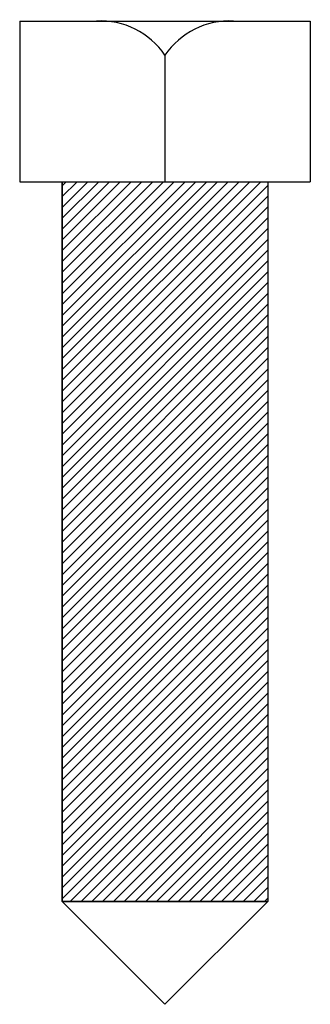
# Model space of a CAD drawing. Extents: x 70 to 146, y 11 to 269.
import ezdxf

# ---------------------------------------------------------------- set-up
doc = ezdxf.new("R2010")
doc.units = 0
doc.header["$MEASUREMENT"] = 0
doc.layers.get('0').update_dxf_attribs({"linetype": 'CONTINUOUS'})

msp = doc.modelspace()

# ---------------------------------------------------------------- hatches: boundary and pattern name
h = msp.add_hatch()
h.set_pattern_fill('_U', scale=2, angle=45, style=0, pattern_type=0)
h.set_pattern_definition([(45, (0, 0), (-1.414214, 1.414214), [])])
h.paths.add_polyline_path([(134.88, 37.87), (81.02, 37.87), (81.02, 226.35), (134.88, 226.35)])

# ---------------------------------------------------------------- linework, layer by layer
at = {"color": 7}
for p, q in [((69.9, 268.43), (69.9, 226.35)), ((69.9, 268.43), (146, 268.43)), ((146, 268.43), (146, 226.35)), ((107.95, 259.45), (107.95, 226.35)), ((69.9, 226.35), (146, 226.35)), ((81.02, 226.35), (81.02, 37.87)), ((134.88, 226.35), (134.88, 37.87)), ((81.02, 37.87), (107.95, 10.95)), ((81.02, 37.87), (134.88, 37.87)), ((134.88, 37.87), (107.95, 10.95))]:
    msp.add_line(p, q, dxfattribs=at)
msp.add_lwpolyline([(134.88, 37.87), (81.02, 37.87), (81.02, 226.35), (134.88, 226.35)], close=True, dxfattribs=at)
for points in [[(107.95, 259.45), (103.94, 265.37), (97.14, 268.78), (90, 268.43)], [(125.9, 268.43), (118.76, 268.78), (111.96, 265.37), (107.95, 259.45)]]:
    msp.add_open_spline(points, degree=3, dxfattribs=at)

doc.saveas('drawing.dxf')
